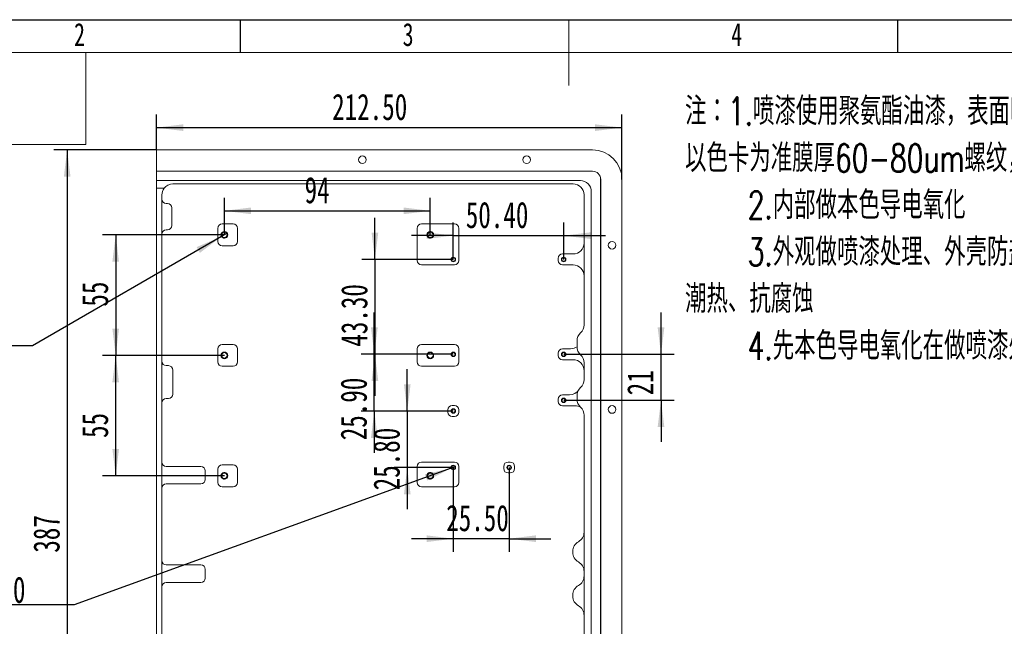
# Model space of a CAD drawing. Header units: millimetres. Extents: x 0 to 658, y -2 to 210.
# Tile 3 of 5: x 75 to 225, y 118 to 210. Entities that reach past the tile are written whole.
import ezdxf

# ---------------------------------------------------------------- set-up
doc = ezdxf.new("R2010")
doc.units = ezdxf.units.MM
doc.layers.add('图框', color=7, linetype='Continuous')
doc.layers.add('粗实线层', color=7, linetype='Continuous', lineweight=15)
doc.styles.add('SLDTEXTSTYLE0', font='TXT', dxfattribs={"width": 0.7})
doc.styles.add('SLDTEXTSTYLE1', font='TXT', dxfattribs={"width": 0.7, "bigfont": 'bigfont'})
doc.styles.add('SLDTEXTSTYLE4', font='TXT', dxfattribs={"width": 0.623077})
doc.styles.add('SLDTEXTSTYLE6', font='TXT', dxfattribs={"width": 0.616667})
doc.dimstyles.new('SLDDIMSTYLE0', dxfattribs={"dimtxt": 4, "dimasz": 4.08, "dimexe": 0, "dimexo": 0.0625, "dimgap": 1, "dimtad": 2, "dimlfac": 3, "dimrnd": 1e-09, "dimzin": 4, "dimdsep": 46, "dimtxsty": 'SLDTEXTSTYLE0', "dimsah": 1, "dimcen": 0.09, "dimadec": 0, "dimazin": 1, "dimtfac": 1, "dimtofl": 0, "dimtmove": 0, "dimatfit": 3, "dimfxl": 0, "dimfrac": 2, "dimtolj": 1, "dimtzin": 12, "dimarcsym": 0})
doc.dimstyles.new('SLDDIMSTYLE1', dxfattribs={"dimtxt": 4, "dimasz": 4.08, "dimexe": 0, "dimexo": 0.0625, "dimgap": 1, "dimtad": 0, "dimtih": 1, "dimtoh": 1, "dimdec": 6, "dimlfac": 3, "dimrnd": 1e-09, "dimzin": 12, "dimdsep": 46, "dimtxsty": 'SLDTEXTSTYLE0', "dimblk1": 'NONE', "dimsah": 1, "dimcen": 0, "dimadec": 0, "dimazin": 3, "dimtfac": 1, "dimtmove": 0, "dimatfit": 3, "dimldrblk": 'NONE', "dimfxl": 0, "dimfrac": 2, "dimtolj": 1, "dimtzin": 12, "dimarcsym": 0})
doc.dimstyles.new('SLDDIMSTYLE2', dxfattribs={"dimtxt": 4, "dimasz": 4.08, "dimexe": 0, "dimexo": 0.0625, "dimgap": 1, "dimtad": 2, "dimlfac": 3, "dimrnd": 1e-09, "dimzin": 12, "dimdsep": 46, "dimtxsty": 'SLDTEXTSTYLE0', "dimsah": 1, "dimcen": 0.09, "dimadec": 0, "dimazin": 3, "dimtfac": 1, "dimtofl": 0, "dimtmove": 0, "dimatfit": 3, "dimfxl": 0, "dimfrac": 2, "dimtolj": 1, "dimtzin": 12, "dimarcsym": 0})
doc.dimstyles.new('SLDDIMSTYLE3', dxfattribs={"dimtxt": 4, "dimasz": 4.08, "dimexe": 0, "dimexo": 0.0625, "dimgap": 1, "dimtad": 2, "dimlfac": 3, "dimrnd": 1e-09, "dimzin": 4, "dimdsep": 46, "dimtxsty": 'SLDTEXTSTYLE0', "dimsah": 1, "dimcen": 0.09, "dimadec": 0, "dimazin": 1, "dimtfac": 1, "dimtmove": 0, "dimatfit": 0, "dimfxl": 0, "dimfrac": 2, "dimtolj": 1, "dimtzin": 12, "dimarcsym": 0})
doc.dimstyles.new('SLDDIMSTYLE4', dxfattribs={"dimtxt": 4, "dimasz": 4.08, "dimexe": 0, "dimexo": 0.0625, "dimgap": 1, "dimtad": 2, "dimlfac": 3, "dimrnd": 1e-09, "dimzin": 12, "dimdsep": 46, "dimtxsty": 'SLDTEXTSTYLE0', "dimsah": 1, "dimcen": 0.09, "dimadec": 0, "dimazin": 3, "dimtfac": 1, "dimtmove": 0, "dimatfit": 0, "dimfxl": 0, "dimfrac": 2, "dimtolj": 1, "dimtzin": 12, "dimarcsym": 0})

# ---------------------------------------------------------------- blocks, each defined once
blk = doc.blocks.new('SW_NOTE_0')
at = {"layer": '图框', "color": 0, "attachment_point": 1, "style": 'SLDTEXTSTYLE1'}
for s, insert, char_height in [('\\M+1928D\\M+181461.喷\\M+18EBD\\M+18E67\\M+19770\\M+1E3DA氨酯\\M+196FB\\M+18EBD\\M+18143\\M+1955C\\M+196CA喷\\M+18EBD颜\\M+19046', (0, 5.46), 4.23333), ('\\M+188C8\\M+19046卡为\\M+18F79\\M+1968C\\M+18CFA60-80um\\M+19786纹\\M+18143\\M+192E8\\M+188CA\\M+18D45\\M+18ED5\\M+195C1', (0, -1.69), 4.23333), ('2.\\M+193E0\\M+19594\\M+198F4\\M+1967B\\M+19046导电氧\\M+189BB', (9.53, -8.83), 4.2333), ('3.\\M+18A4F观\\M+198F4喷\\M+18EBD处\\M+1979D\\M+18141\\M+18A4F壳\\M+19668盐雾\\M+18141霉\\M+18BDB\\M+18141', (9.53, -15.98), 4.2333), ('\\M+192AA热\\M+18141\\M+18D52\\M+19585蚀', (0, -23.12), 4.2333), ('4.\\M+190E6\\M+1967B\\M+19046导电氧\\M+189BB\\M+18DDD\\M+198F4喷\\M+18EBD处\\M+1979D', (9.53, -30.27), 4.2333)]:
    blk.add_mtext(s, dxfattribs=dict(at, insert=insert, char_height=char_height))
blk = doc.blocks.new('_D')
at = {"layer": '图框'}
for p, q in [((95.75, 190.18), (95.75, 195.57)), ((166.58, 185.68), (166.58, 195.57)), ((95.75, 193.57), (166.58, 193.57))]:
    blk.add_line(p, q, dxfattribs=at)
for points in [[(95.75, 193.57), (99.83, 193.06), (99.83, 194.08)], [(166.58, 193.57), (162.5, 194.08), (162.5, 193.06)]]:
    blk.add_solid(points, dxfattribs=at)
at = {"layer": '图框', "insert": (122.48, 198.73), "char_height": 4, "attachment_point": 1, "style": 'SLDTEXTSTYLE0'}
blk.add_mtext('212.50', dxfattribs=at)
blk = doc.blocks.new('SW_SYMBOL_HOLE_DEPTH')
at = {"layer": '图框', "color": 0}
for p, q in [((0, 875), (800, 875)), ((400, 875), (400, 75)), ((100, 555), (400, 75)), ((700, 555), (400, 75))]:
    blk.add_line(p, q, dxfattribs=at)
blk = doc.blocks.new('SW_SYMBOL_HOLE_SINK')
at = {"layer": '图框', "color": 0}
for p, q in [((0, 875), (800, 75)), ((800, 75), (1600, 875))]:
    blk.add_line(p, q, dxfattribs=at)
blk = doc.blocks.new('_D_1')
at = {"layer": '图框'}
for p, q in [((105.64, 176.99), (76.89, 160.37)), ((106.52, 177.5), (105.64, 176.99)), ((76.89, 160.37), (21.06, 160.37))]:
    blk.add_line(p, q, dxfattribs=at)
blk.add_solid([(105.64, 176.99), (101.86, 175.39), (102.36, 174.51)], dxfattribs=at)
at = {"layer": '图框', "xscale": 0.004654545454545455, "yscale": 0.004654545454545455, "zscale": 0.004654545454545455}
for name, p in [('SW_SYMBOL_HOLE_DEPTH', (60.05, 159.85)), ('SW_SYMBOL_HOLE_DEPTH', (52.95, 154.35)), ('SW_SYMBOL_HOLE_SINK', (21.06, 148.85))]:
    blk.add_blockref(name, p, dxfattribs=at)
at = {"layer": '图框', "char_height": 4, "attachment_point": 1}
for s, insert, style in [('12 x  M3 - 6H', (27.47, 164.68), 'SLDTEXTSTYLE4'), ('4', (66.49, 164.68), 'SLDTEXTSTYLE0'), ('%%c', (34.56, 159.18), 'SLDTEXTSTYLE0'), ('2.50', (41.24, 159.18), 'SLDTEXTSTYLE0'), ('4', (59.39, 159.18), 'SLDTEXTSTYLE0'), ('%%c', (28.98, 153.68), 'SLDTEXTSTYLE0'), ('3.05 X 90\\M+1818B, \\M+18BDF\\M+1925B', (35.65, 153.68), 'SLDTEXTSTYLE1')]:
    blk.add_mtext(s, dxfattribs=dict(at, insert=insert, style=style))
blk = doc.blocks.new('_NONE')
blk = doc.blocks.new('_D_2')
at = {"layer": '图框'}
for p, q in [((106.08, 177.24), (87.55, 177.24)), ((89.55, 177.24), (89.55, 158.91)), ((106.08, 158.91), (87.55, 158.91))]:
    blk.add_line(p, q, dxfattribs=at)
for points in [[(89.55, 177.24), (89.04, 173.16), (90.05, 173.16)], [(89.55, 158.91), (90.05, 162.99), (89.04, 162.99)]]:
    blk.add_solid(points, dxfattribs=at)
at = {"layer": '图框', "insert": (84.39, 166.33), "char_height": 4, "attachment_point": 1, "rotation": 90, "style": 'SLDTEXTSTYLE0'}
blk.add_mtext('55', dxfattribs=at)
blk = doc.blocks.new('_D_3')
at = {"layer": '图框'}
for p, q in [((106.08, 158.91), (87.55, 158.91)), ((89.55, 140.58), (89.55, 158.91)), ((106.08, 140.58), (87.55, 140.58))]:
    blk.add_line(p, q, dxfattribs=at)
for points in [[(89.55, 158.91), (89.04, 154.83), (90.05, 154.83)], [(89.55, 140.58), (90.05, 144.66), (89.04, 144.66)]]:
    blk.add_solid(points, dxfattribs=at)
at = {"layer": '图框', "insert": (84.39, 146.34), "char_height": 4, "attachment_point": 1, "rotation": 90, "style": 'SLDTEXTSTYLE0'}
blk.add_mtext('55', dxfattribs=at)
blk = doc.blocks.new('_D_14')
at = {"layer": '图框'}
for p, q in [((106.08, 177.24), (106.08, 182.91)), ((137.42, 177.24), (137.42, 182.91)), ((106.08, 180.91), (137.42, 180.91))]:
    blk.add_line(p, q, dxfattribs=at)
for points in [[(106.08, 180.91), (110.16, 180.4), (110.16, 181.42)], [(137.42, 180.91), (133.34, 181.42), (133.34, 180.4)]]:
    blk.add_solid(points, dxfattribs=at)
at = {"layer": '图框', "insert": (118.29, 186.07), "char_height": 4, "attachment_point": 1, "style": 'SLDTEXTSTYLE0'}
blk.add_mtext('94', dxfattribs=at)
blk = doc.blocks.new('_D_15')
at = {"layer": '图框'}
for p, q in [((95.75, 190.18), (80.16, 190.18)), ((82.16, 190.18), (82.16, 61.18)), ((95.75, 61.18), (80.16, 61.18))]:
    blk.add_line(p, q, dxfattribs=at)
for points in [[(82.16, 190.18), (81.66, 186.1), (82.67, 186.1)], [(82.16, 61.18), (82.67, 65.26), (81.66, 65.26)]]:
    blk.add_solid(points, dxfattribs=at)
at = {"layer": '图框', "insert": (77.01, 128.88), "char_height": 4, "attachment_point": 1, "rotation": 90, "style": 'SLDTEXTSTYLE0'}
blk.add_mtext('387', dxfattribs=at)
blk = doc.blocks.new('_D_16')
at = {"layer": '图框'}
for p, q in [((140.59, 141.73), (83.25, 120.93)), ((141.24, 141.96), (140.59, 141.73)), ((83.25, 120.93), (27.43, 120.93))]:
    blk.add_line(p, q, dxfattribs=at)
blk.add_solid([(140.59, 141.73), (136.59, 140.81), (136.93, 139.86)], dxfattribs=at)
at = {"layer": '图框', "xscale": 0.004654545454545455, "yscale": 0.004654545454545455, "zscale": 0.004654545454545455}
for name, p in [('SW_SYMBOL_HOLE_DEPTH', (61.76, 120.42)), ('SW_SYMBOL_HOLE_DEPTH', (59.32, 114.92)), ('SW_SYMBOL_HOLE_SINK', (27.43, 109.42))]:
    blk.add_blockref(name, p, dxfattribs=at)
at = {"layer": '图框', "char_height": 4, "attachment_point": 1}
for s, insert, style in [('8 x  M2 - 6H', (31.5, 125.24), 'SLDTEXTSTYLE6'), ('3.50', (68.2, 125.24), 'SLDTEXTSTYLE0'), ('%%c', (40.93, 119.74), 'SLDTEXTSTYLE0'), ('1.60', (47.6, 119.74), 'SLDTEXTSTYLE0'), ('4', (65.76, 119.74), 'SLDTEXTSTYLE0'), ('%%c', (35.34, 114.24), 'SLDTEXTSTYLE0'), ('2.05 X 90\\M+1818B, \\M+18BDF\\M+1925B', (42.01, 114.24), 'SLDTEXTSTYLE1')]:
    blk.add_mtext(s, dxfattribs=dict(at, insert=insert, style=style))
blk = doc.blocks.new('_D_17')
at = {"layer": '图框'}
for p, q in [((128.99, 173.51), (128.99, 179.86)), ((140.92, 173.51), (126.99, 173.51)), ((128.99, 173.51), (128.99, 159.08)), ((140.92, 159.08), (126.99, 159.08)), ((128.99, 159.08), (128.99, 152.73))]:
    blk.add_line(p, q, dxfattribs=at)
for points in [[(128.99, 173.51), (129.5, 177.59), (128.48, 177.59)], [(128.99, 159.08), (128.48, 155), (129.5, 155)]]:
    blk.add_solid(points, dxfattribs=at)
at = {"layer": '图框', "insert": (123.84, 160.23), "char_height": 4, "attachment_point": 1, "rotation": 90, "style": 'SLDTEXTSTYLE0'}
blk.add_mtext('43.30', dxfattribs=at)
blk = doc.blocks.new('_D_18')
at = {"layer": '图框'}
for p, q in [((128.9, 159.08), (128.9, 165.43)), ((140.92, 159.08), (126.9, 159.08)), ((128.9, 150.44), (128.9, 159.08)), ((140.92, 150.44), (126.9, 150.44)), ((128.9, 150.44), (128.9, 144.09))]:
    blk.add_line(p, q, dxfattribs=at)
for points in [[(128.9, 159.08), (129.41, 163.16), (128.39, 163.16)], [(128.9, 150.44), (128.39, 146.36), (129.41, 146.36)]]:
    blk.add_solid(points, dxfattribs=at)
at = {"layer": '图框', "insert": (123.75, 145.99), "char_height": 4, "attachment_point": 1, "rotation": 90, "style": 'SLDTEXTSTYLE0'}
blk.add_mtext('25.90', dxfattribs=at)
blk = doc.blocks.new('_D_19')
at = {"layer": '图框'}
for p, q in [((140.92, 173.51), (140.92, 179.13)), ((157.72, 173.51), (157.72, 179.13)), ((140.92, 177.13), (134.57, 177.13)), ((140.92, 177.13), (157.72, 177.13)), ((157.72, 177.13), (164.07, 177.13))]:
    blk.add_line(p, q, dxfattribs=at)
for points in [[(140.92, 177.13), (136.84, 177.64), (136.84, 176.63)], [(157.72, 177.13), (161.8, 176.63), (161.8, 177.64)]]:
    blk.add_solid(points, dxfattribs=at)
at = {"layer": '图框', "insert": (142.82, 182.29), "char_height": 4, "attachment_point": 1, "style": 'SLDTEXTSTYLE0'}
blk.add_mtext('50.40', dxfattribs=at)
blk = doc.blocks.new('_D_20')
at = {"layer": '图框'}
for p, q in [((140.92, 141.84), (140.92, 129.01)), ((149.42, 141.84), (149.42, 129.01)), ((140.92, 131.01), (134.57, 131.01)), ((149.42, 131.01), (140.92, 131.01)), ((149.42, 131.01), (155.77, 131.01))]:
    blk.add_line(p, q, dxfattribs=at)
for points in [[(140.92, 131.01), (136.84, 131.52), (136.84, 130.5)], [(149.42, 131.01), (153.5, 130.5), (153.5, 131.52)]]:
    blk.add_solid(points, dxfattribs=at)
at = {"layer": '图框', "insert": (139.84, 136.16), "char_height": 4, "attachment_point": 1, "style": 'SLDTEXTSTYLE0'}
blk.add_mtext('25.50', dxfattribs=at)
blk = doc.blocks.new('_D_21')
at = {"layer": '图框'}
for p, q in [((133.91, 150.44), (133.91, 156.79)), ((140.92, 150.44), (131.91, 150.44)), ((133.91, 150.44), (133.91, 141.84)), ((140.92, 141.84), (131.91, 141.84)), ((133.91, 141.84), (133.91, 135.49))]:
    blk.add_line(p, q, dxfattribs=at)
for points in [[(133.91, 150.44), (134.42, 154.52), (133.41, 154.52)], [(133.91, 141.84), (133.41, 137.76), (134.42, 137.76)]]:
    blk.add_solid(points, dxfattribs=at)
at = {"layer": '图框', "insert": (128.76, 138.37), "char_height": 4, "attachment_point": 1, "rotation": 90, "style": 'SLDTEXTSTYLE0'}
blk.add_mtext('25.80', dxfattribs=at)
blk = doc.blocks.new('_D_22')
at = {"layer": '图框'}
for p, q in [((172.52, 159.08), (172.52, 165.43)), ((157.72, 159.08), (174.52, 159.08)), ((172.52, 152.08), (172.52, 159.08)), ((157.72, 152.08), (174.52, 152.08)), ((172.52, 152.08), (172.52, 145.73))]:
    blk.add_line(p, q, dxfattribs=at)
for points in [[(172.52, 159.08), (173.03, 163.16), (172.01, 163.16)], [(172.52, 152.08), (172.01, 148), (173.03, 148)]]:
    blk.add_solid(points, dxfattribs=at)
at = {"layer": '图框', "insert": (167.36, 152.83), "char_height": 4, "attachment_point": 1, "rotation": 90, "style": 'SLDTEXTSTYLE0'}
blk.add_mtext('21', dxfattribs=at)

msp = doc.modelspace()

# ---------------------------------------------------------------- linework, layer by layer
at = {"color": 7, "linetype": 'Continuous', "lineweight": 15}
for p, q in [((95.74922945, 190.17711102), (95.74922945, 186.94377759)), ((95.74922945, 190.17711102), (162.08256186, 190.17711102)), ((162.08256186, 186.94377759), (95.74922945, 186.94377759)), ((95.74922945, 186.94377759), (95.74922945, 185.51044235)), ((163.31589123, 65.38843432), (163.31589123, 185.96578458)), ((95.74922945, 185.51044235), (95.74922945, 184.3437758)), ((95.74922945, 185.51044235), (160.24922729, 185.51044235)), ((95.74922945, 184.3437758), (96.91589599, 184.3437758)), ((95.74922945, 184.3437758), (95.74922945, 67.01044559)), ((159.14922854, 185.01044382), (98.24922955, 185.01044382)), ((163.3492301, 65.67710955), (163.3492301, 185.67710935)), ((166.58256353, 185.67710935), (166.58256353, 65.67710955)), ((96.58256323, 68.01044265), (96.58256323, 183.34377626)), ((160.81589362, 163.5653638), (160.81589362, 183.34377626)), ((161.91589734, 183.84377727), (161.91589734, 67.51043915)), ((97.41589577, 182.01044271), (97.24922876, 182.01044271)), ((98.08256254, 178.67711007), (98.08256254, 181.34377717)), ((107.41589616, 178.91044239), (105.7492286, 178.91044239)), ((141.082564, 178.91044239), (136.0825638, 178.91044239)), ((97.24922876, 178.01044329), (97.41589577, 178.01044329)), ((105.08256307, 178.24377685), (105.08256307, 176.24377652)), ((108.0825617, 176.24377652), (108.0825617, 178.24377685)), ((135.41589579, 178.24377685), (135.41589579, 173.3437771)), ((141.74922705, 173.3437771), (141.74922705, 178.24377685)), ((105.7492286, 175.57710975), (107.41589616, 175.57710975)), ((159.14922854, 174.34377665), (157.54923126, 174.34377665)), ((136.0825638, 172.67711033), (141.082564, 172.67711033)), ((156.88256324, 173.67710987), (156.88256324, 173.3437771)), ((157.54923126, 172.67711033), (159.14922854, 172.67711033)), ((107.41589616, 160.57710977), (105.7492286, 160.57710977)), ((141.082564, 160.57710977), (136.0825638, 160.57710977)), ((159.74922876, 160.23289636), (159.74922876, 161.12132315)), ((105.08256307, 159.91044315), (105.08256307, 157.91044317)), ((108.0825617, 157.91044317), (108.0825617, 159.91044315)), ((135.41589579, 159.91044315), (135.41589579, 157.91044317)), ((141.74922705, 157.91044317), (141.74922705, 159.91044315)), ((156.88256324, 159.24377653), (156.88256324, 158.91044314)), ((158.76390438, 159.91044315), (157.54923126, 159.91044315)), ((97.58256277, 157.34377649), (97.24922876, 157.34377649)), ((157.54923126, 158.24377652), (159.14922854, 158.24377652)), ((160.81589362, 155.23203035), (160.81589362, 157.78885598)), ((98.24922955, 156.6771098), (98.24922955, 153.01044323)), ((105.7492286, 157.24377649), (107.41589616, 157.24377649)), ((136.0825638, 157.24377649), (141.082564, 157.24377649)), ((158.60339404, 152.91044309), (157.54923126, 152.91044309)), ((97.58256277, 152.34377646), (97.24922876, 152.34377646)), ((156.88256324, 152.24377663), (156.88256324, 151.91044293)), ((159.74922876, 152.23289629), (159.74922876, 152.78799)), ((140.08256198, 150.61044327), (140.08256198, 150.27710988)), ((141.082564, 151.27711005), (140.74922999, 151.27711005)), ((141.74922705, 150.27710988), (141.74922705, 150.61044327)), ((157.54923126, 151.24377677), (159.4328026, 151.24377677)), ((140.74922999, 149.61044311), (141.082564, 149.61044311)), ((160.81589362, 99.56536511), (160.81589362, 149.78885595)), ((141.082564, 142.67711038), (136.0825638, 142.67711038)), ((149.58256384, 142.67711038), (149.24922983, 142.67711038)), ((102.51589517, 142.0104436), (97.24922876, 142.0104436)), ((103.18256319, 140.01044327), (103.18256319, 141.34377683)), ((105.08256307, 141.57711038), (105.08256307, 139.57711006)), ((107.41589616, 142.24377592), (105.7492286, 142.24377592)), ((108.0825617, 139.57711006), (108.0825617, 141.57711038)), ((135.41589579, 142.0104436), (135.41589579, 139.57711006)), ((141.74922705, 139.57711006), (141.74922705, 142.0104436)), ((148.58256182, 142.0104436), (148.58256182, 141.67710959)), ((149.24922983, 141.01044282), (149.58256384, 141.01044282)), ((150.24922689, 141.67710959), (150.24922689, 142.0104436)), ((97.24922876, 139.3437765), (102.51589517, 139.3437765)), ((105.7492286, 138.91044328), (107.41589616, 138.91044328)), ((136.0825638, 138.91044328), (141.082564, 138.91044328)), ((159.08256074, 128.93467217), (159.08256074, 129.0862145)), ((102.51589517, 127.01044301), (97.24922876, 127.01044301)), ((103.18256319, 125.01044392), (103.18256319, 126.34377747)), ((97.24922876, 124.3437759), (102.51589517, 124.3437759)), ((159.08256074, 122.26800441), (159.08256074, 122.41954922))]:
    msp.add_line(p, q, dxfattribs=at)
for centre, radius in [((127.08256262, 188.67710983), 0.58333333), ((152.08256262, 188.67710983), 0.58333333), ((106.08256262, 177.24377649), 0.50833333), ((106.08256262, 177.24377649), 0.41666667), ((137.41589595, 177.24377649), 0.50833333), ((137.41589595, 177.24377649), 0.41666667), ((165.08256262, 175.67710983), 0.58333333), ((140.91589595, 173.51044316), 0.34166667), ((157.71589595, 173.51044316), 0.34166667), ((140.91589595, 173.51044316), 0.26666667), ((157.71589595, 173.51044316), 0.26666667), ((106.08256262, 158.91044316), 0.50833333), ((106.08256262, 158.91044316), 0.41666667), ((137.41589595, 158.91044316), 0.50833333), ((137.41589595, 158.91044316), 0.41666667), ((140.91589595, 159.07710983), 0.34166667), ((140.91589595, 159.07710983), 0.26666667), ((157.71589595, 159.07710983), 0.34166667), ((157.71589595, 159.07710983), 0.26666667), ((157.71589595, 152.07710983), 0.34166667), ((157.71589595, 152.07710983), 0.26666667), ((140.91589595, 150.44377649), 0.34166667), ((140.91589595, 150.44377649), 0.26666667), ((165.08256262, 150.67710983), 0.58333333), ((106.08256262, 140.57710983), 0.50833333), ((106.08256262, 140.57710983), 0.41666667), ((137.41589595, 140.57710983), 0.50833333), ((137.41589595, 140.57710983), 0.41666667), ((140.91589595, 141.84377649), 0.34166667), ((140.91589595, 141.84377649), 0.26666667), ((149.41589595, 141.84377649), 0.34166667), ((149.41589595, 141.84377649), 0.26666667)]:
    msp.add_circle(centre, radius, dxfattribs=at)
for centre, radius, start, end in [((162.08256262, 185.67710983), 4.5, 0, 90), ((162.08256262, 185.67710983), 1.26666667, 0, 90), ((98.24922929, 183.34377649), 1.66666667, 143.1301023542, 180), ((98.24922929, 183.34377649), 1.66666667, 90, 143.1301023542), ((159.14922929, 183.34377649), 1.66666667, 0, 90), ((160.24922929, 183.84377649), 1.66666667, 0, 90), ((97.24922929, 182.67710983), 0.66666667, 180, 270), ((97.41589595, 181.34377649), 0.66666667, 0, 90), ((97.41589595, 178.67710983), 0.66666667, 270, 0), ((105.74922929, 178.24377649), 0.66666667, 90, 180), ((107.41589595, 178.24377649), 0.66666667, 0, 90), ((136.08256262, 178.24377649), 0.66666667, 90, 180), ((141.08256262, 178.24377649), 0.66666667, 0, 90), ((97.24922929, 177.34377649), 0.66666667, 90, 180), ((105.74922929, 176.24377649), 0.66666667, 180, 270), ((107.41589595, 176.24377649), 0.66666667, 270, 0), ((159.14922929, 176.01044316), 1.66666667, 270, 0), ((157.54922929, 173.67710983), 0.66666667, 90, 180), ((136.08256262, 173.34377649), 0.66666667, 180, 270), ((141.08256262, 173.34377649), 0.66666667, 270, 0), ((157.54922929, 173.34377649), 0.66666667, 180, 270), ((159.14922929, 171.01044316), 1.66666667, 0, 90), ((159.14922929, 163.56536367), 1.66666667, 312.8436430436, 360), ((161.41589595, 161.12132329), 1.66666667, 132.8436430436, 180), ((105.74922929, 159.91044316), 0.66666667, 90, 180), ((107.41589595, 159.91044316), 0.66666667, 0, 90), ((136.08256262, 159.91044316), 0.66666667, 90, 180), ((141.08256262, 159.91044316), 0.66666667, 0, 90), ((157.54922929, 159.24377649), 0.66666667, 90, 180), ((157.54922929, 158.91044316), 0.66666667, 180, 270), ((158.76390298, 161.57710983), 1.66666667, 270, 306.2419106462), ((161.41589595, 160.23289636), 1.66666667, 180, 227.1563569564), ((159.14922929, 157.78885599), 1.66666667, 0, 47.1563569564), ((97.24922929, 158.01044316), 0.66666667, 180, 270), ((97.58256262, 156.67710983), 0.66666667, 0, 90), ((105.74922929, 157.91044316), 0.66666667, 180, 270), ((107.41589595, 157.91044316), 0.66666667, 270, 0), ((136.08256262, 157.91044316), 0.66666667, 180, 270), ((141.08256262, 157.91044316), 0.66666667, 270, 0), ((159.14922929, 156.57710983), 1.66666667, 0, 90), ((159.14922929, 155.23203033), 1.66666667, 312.8436430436, 0), ((97.58256262, 153.01044316), 0.66666667, 270, 0), ((157.54922929, 152.24377649), 0.66666667, 90, 180), ((158.60339507, 154.57710983), 1.66666667, 270, 327.5382833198), ((161.41589595, 152.78798996), 1.66666667, 132.8436430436, 180), ((97.24922929, 151.67710983), 0.66666667, 90, 180), ((157.54922929, 151.91044316), 0.66666667, 180, 270), ((161.41589595, 152.23289636), 1.66666667, 180, 227.1563569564), ((140.74922929, 150.61044316), 0.66666667, 90, 180), ((140.74922929, 150.27710983), 0.66666667, 180, 270), ((141.08256262, 150.61044316), 0.66666667, 0, 90), ((141.08256262, 150.27710983), 0.66666667, 270, 0), ((159.43280275, 149.57710983), 1.66666667, 59.3457666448, 90), ((159.14922929, 149.78885599), 1.66666667, 0, 47.1563569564), ((97.24922929, 142.67710983), 0.66666667, 180, 270), ((136.08256262, 142.01044316), 0.66666667, 90, 180), ((141.08256262, 142.01044316), 0.66666667, 0, 90), ((149.24922929, 142.01044316), 0.66666667, 90, 180), ((149.58256262, 142.01044316), 0.66666667, 0, 90), ((102.51589595, 141.34377649), 0.66666667, 0, 90), ((105.74922929, 141.57710983), 0.66666667, 90, 180), ((107.41589595, 141.57710983), 0.66666667, 0, 90), ((149.24922929, 141.67710983), 0.66666667, 180, 270), ((149.58256262, 141.67710983), 0.66666667, 270, 0), ((97.24922929, 138.67710983), 0.66666667, 90, 180), ((102.51589595, 140.01044316), 0.66666667, 270, 0), ((105.74922929, 139.57710983), 0.66666667, 180, 270), ((107.41589595, 139.57710983), 0.66666667, 270, 0), ((136.08256262, 139.57710983), 0.66666667, 180, 270), ((141.08256262, 139.57710983), 0.66666667, 270, 0), ((159.14922929, 132.01044316), 1.66666667, 298.6854020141, 0), ((160.74922929, 129.08621487), 1.66666667, 118.6854020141, 180), ((160.74922929, 128.93467145), 1.66666667, 180, 241.3145979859), ((97.24922929, 127.67710983), 0.66666667, 180, 270), ((159.14922929, 126.01044316), 1.66666667, 0, 61.3145979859), ((102.51589595, 126.34377649), 0.66666667, 0, 90), ((102.51589595, 125.01044316), 0.66666667, 270, 0), ((159.14922929, 125.34377649), 1.66666667, 298.6854020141, 0), ((97.24922929, 123.67710983), 0.66666667, 90, 180), ((160.74922929, 122.4195482), 1.66666667, 118.6854020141, 180), ((160.74922929, 122.26800479), 1.66666667, 180, 241.3145979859), ((159.14922929, 119.34377649), 1.66666667, 0, 61.3145979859)]:
    msp.add_arc(centre, radius, start, end, dxfattribs=at)
at = {"color": 7, "linetype": 'Continuous', "lineweight": 0}
for centre, radius in [((106.08256262, 177.24377649), 0.500001), ((137.41589595, 177.24377649), 0.50000242), ((140.91589595, 173.51044316), 0.33333257), ((157.71589595, 173.51044316), 0.33333383), ((106.08256262, 158.91044316), 0.500001), ((137.41589595, 158.91044316), 0.50000242), ((140.91589595, 159.07710983), 0.33333257), ((157.71589595, 159.07710983), 0.33333383), ((157.71589595, 152.07710983), 0.33333383), ((140.91589595, 150.44377649), 0.33333257), ((106.08256262, 140.57710983), 0.500001), ((137.41589595, 140.57710983), 0.50000242), ((140.91589595, 141.84377649), 0.33333257), ((149.41589595, 141.84377649), 0.33333241)]:
    msp.add_arc(centre, radius, 255, 195, dxfattribs=at)
at = {"layer": '图框'}
for p, q in [((0, 210), (297, 210)), ((108.5, 210), (108.5, 205)), ((208.5, 210), (208.5, 205))]:
    msp.add_line(p, q, dxfattribs=at)
at = {"layer": '图框', "lineweight": 15}
msp.add_line((158.5, 210), (158.5, 200), dxfattribs=at)
at = {"layer": '图框', "linetype": 'Continuous', "lineweight": 15}
msp.add_line((25, 205), (292, 205), dxfattribs=at)
at = {"layer": '粗实线层'}
for p, q in [((85, 191), (85, 205)), ((25, 191), (85, 191))]:
    msp.add_line(p, q, dxfattribs=at)

# ---------------------------------------------------------------- block references
at = {"layer": '图框'}
msp.add_blockref('SW_NOTE_0', (176.17871318, 192.7424599), dxfattribs=at)

# ---------------------------------------------------------------- texts
at = {"layer": '图框', "char_height": 3.5, "attachment_point": 2, "style": 'SLDTEXTSTYLE0'}
for s, insert in [('2', (84.04444444, 209.49728633)), ('3', (134.04444444, 209.49728633)), ('4', (184.04444444, 209.49728633))]:
    msp.add_mtext(s, dxfattribs=dict(at, insert=insert))

# ---------------------------------------------------------------- dimensions: what is measured, and where the dimension line sits
at = {"layer": '图框'}
for base, p1, p2, dimstyle, picture, middle in [((166.58256262, 193.57155332), (95.74922929, 190.17710983), (166.58256262, 185.67710983), 'SLDDIMSTYLE0', '_D', (129.46531798, 193.57155332)), ((137.41589595, 180.90947332), (106.08256262, 177.24377649), (137.41589595, 177.24377649), 'SLDDIMSTYLE2', '_D_14', (120.61909918, 180.90947332)), ((157.71589595, 177.13338998), (140.91589595, 173.51044316), (157.71589595, 173.51044316), 'SLDDIMSTYLE3', '_D_19', (148.64159664, 177.13338998)), ((140.91589595, 131.00700736), (149.41589595, 141.84377649), (140.91589595, 141.84377649), 'SLDDIMSTYLE3', '_D_20', (145.65694836, 131.00700736))]:
    dim = msp.add_linear_dim(base=base, p1=p1, p2=p2, dimstyle=dimstyle, dxfattribs=at)
    dim.commit()
    dim.dimension.update_dxf_attribs({"geometry": picture, "text_midpoint": middle, "dimtype": 160})
for base, p1, p2, dimstyle, picture, middle in [((82.16338031, 61.17710983), (95.74922929, 190.17710983), (95.74922929, 61.17710983), 'SLDDIMSTYLE2', '_D_15', (82.16338031, 132.37564478)), ((128.99280024, 159.07710983), (140.91589595, 173.51044316), (140.91589595, 159.07710983), 'SLDDIMSTYLE3', '_D_17', (128.99280024, 166.05283059)), ((89.54625395, 158.91044316), (106.08256262, 177.24377649), (106.08256262, 158.91044316), 'SLDDIMSTYLE2', '_D_2', (89.54625395, 168.65404536)), ((128.9020706, 159.07710983), (140.91589595, 150.44377649), (140.91589595, 159.07710983), 'SLDDIMSTYLE3', '_D_18', (128.9020706, 151.80827713)), ((172.51878294, 159.07710983), (157.71589595, 152.07710983), (157.71589595, 159.07710983), 'SLDDIMSTYLE4', '_D_22', (172.51878294, 155.15552532)), ((89.54625395, 158.91044316), (106.08256262, 140.57710983), (106.08256262, 158.91044316), 'SLDDIMSTYLE2', '_D_3', (89.54625395, 148.67241306)), ((133.91300959, 141.84377649), (140.91589595, 150.44377649), (140.91589595, 141.84377649), 'SLDDIMSTYLE3', '_D_21', (133.91300959, 144.18896309))]:
    dim = msp.add_linear_dim(base=base, p1=p1, p2=p2, angle=90, dimstyle=dimstyle, dxfattribs=at)
    dim.commit()
    dim.dimension.update_dxf_attribs({"geometry": picture, "text_midpoint": middle, "dimtype": 160})
for p1, p2, text, picture, middle in [((106.52267823, 177.49814047), (105.64244701, 176.98941252), '12 x  M3 - 6H {\\fGDT;x} 4\\P%%c 2.50 {\\fGDT;x} 4\\P{\\fGDT;w}%%c 3.05 X 90°, 近端', '_D_1', (48.18229801, 156.77551678)), ((141.23709889, 141.96024445), (140.59469302, 141.72730854), '8 x  M2 - 6H {\\fGDT;x} 3.50\\P%%c 1.60 {\\fGDT;x} 4\\P{\\fGDT;w}%%c 2.05 X 90°, 近端', '_D_16', (54.54412298, 117.33869455))]:
    dim = msp.add_diameter_dim_2p(p1=p1, p2=p2, text=text, dimstyle='SLDDIMSTYLE1', override={"dimpost": '<>'}, dxfattribs=at)
    dim.commit()
    dim.dimension.update_dxf_attribs({"geometry": picture, "text_midpoint": middle, "dimtype": 163})

doc.saveas('drawing.dxf')
